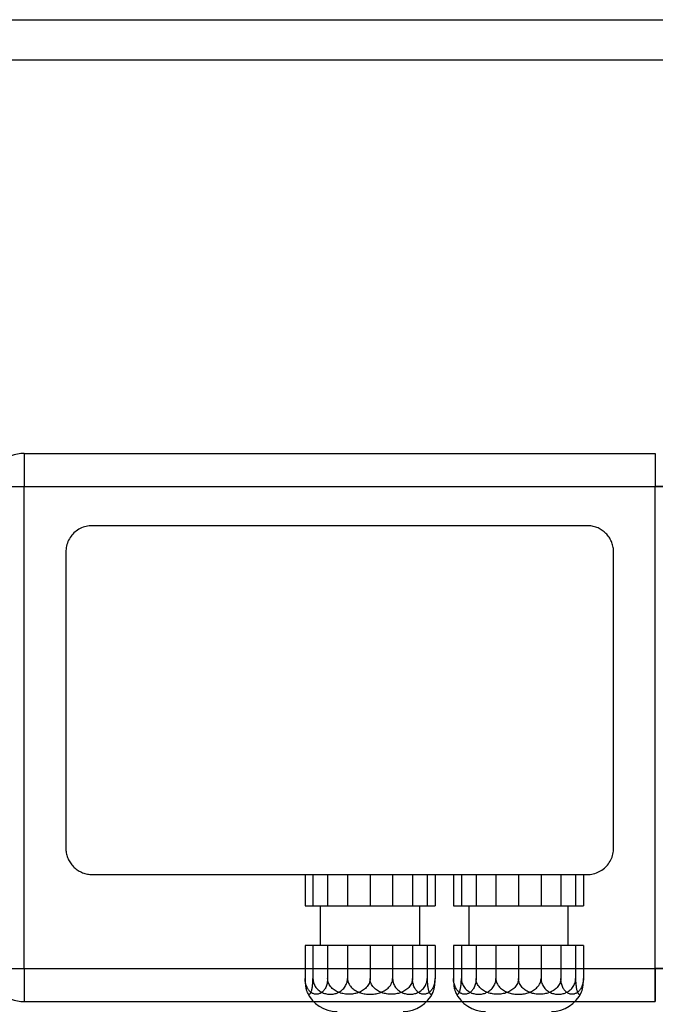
# Model space of a CAD drawing. Header units: millimetres. Extents: x -151 to 151, y -124 to 108.
# Tile 3 of 4: x -49 to 48, y -46 to 103. Entities that reach past the tile are written whole.
import ezdxf

# ---------------------------------------------------------------- set-up
doc = ezdxf.new("R2010")
doc.units = ezdxf.units.MM
doc.layers.add('HIDDEN', color=7, linetype='Continuous')
doc.layers.add('THICK', color=7, linetype='Continuous')

msp = doc.modelspace()

# ---------------------------------------------------------------- linework, layer by layer
at = {"layer": 'HIDDEN'}
for p, q in [((-67.45, 97), (151, 97)), ((-47.85, 37.37), (-47.85, 32.37)), ((-47.85, 37.37), (-47.85, 37.37)), ((-47.85, 37.37), (47.85, 37.37)), ((-47.85, 37.37), (-47.85, 32.37)), ((47.85, 37.37), (47.85, 32.37)), ((47.85, 37.37), (47.85, 37.37)), ((47.85, 37.37), (47.85, 32.37)), ((-52.85, 32.37), (-47.85, 32.37)), ((-52.85, 32.37), (-47.85, 32.37)), ((-47.85, 32.37), (47.85, 32.37)), ((-47.85, -40.68), (-47.85, 32.37)), ((-47.85, 32.37), (47.85, 32.37)), ((-47.85, -40.68), (-47.85, 32.37)), ((47.85, -40.68), (47.85, 32.37)), ((47.85, 32.37), (52.85, 32.37)), ((52.85, 32.37), (47.85, 32.37)), ((47.85, -40.68), (47.85, 32.37)), ((-40.12, 25.47), (-40.29, 25.32)), ((-39.94, 25.61), (-40.12, 25.47)), ((-39.75, 25.75), (-39.94, 25.61)), ((-39.55, 25.87), (-39.75, 25.75)), ((-39.34, 25.99), (-39.55, 25.87)), ((-39.13, 26.09), (-39.34, 25.99)), ((-38.91, 26.18), (-39.13, 26.09)), ((-38.68, 26.25), (-38.91, 26.18)), ((-38.45, 26.32), (-38.68, 26.25)), ((-38.22, 26.36), (-38.45, 26.32)), ((-37.98, 26.4), (-38.22, 26.36)), ((-37.75, 26.42), (-37.98, 26.4)), ((-37.53, 26.42), (-37.75, 26.42)), ((-37.53, 26.42), (-37.53, 26.42)), ((37.53, 26.42), (-37.53, 26.42)), ((37.53, 26.42), (37.53, 26.42)), ((37.71, 26.42), (37.53, 26.42)), ((37.89, 26.41), (37.71, 26.42)), ((38.07, 26.39), (37.89, 26.41)), ((38.26, 26.36), (38.07, 26.39)), ((38.44, 26.32), (38.26, 26.36)), ((38.63, 26.27), (38.44, 26.32)), ((38.81, 26.21), (38.63, 26.27)), ((38.98, 26.15), (38.81, 26.21)), ((39.16, 26.08), (38.98, 26.15)), ((39.33, 25.99), (39.16, 26.08)), ((39.5, 25.9), (39.33, 25.99)), ((39.66, 25.81), (39.5, 25.9)), ((39.81, 25.71), (39.66, 25.81)), ((39.96, 25.6), (39.81, 25.71)), ((40.11, 25.48), (39.96, 25.6)), ((40.24, 25.36), (40.11, 25.48)), ((40.37, 25.24), (40.24, 25.36)), ((-41.2, 24), (-41.29, 23.78)), ((-41.11, 24.21), (-41.2, 24)), ((-40.99, 24.42), (-41.11, 24.21)), ((-40.87, 24.61), (-40.99, 24.42)), ((-40.74, 24.81), (-40.87, 24.61)), ((-40.6, 24.99), (-40.74, 24.81)), ((-40.45, 25.16), (-40.6, 24.99)), ((-40.29, 25.32), (-40.45, 25.16)), ((40.49, 25.11), (40.37, 25.24)), ((40.61, 24.97), (40.49, 25.11)), ((40.72, 24.83), (40.61, 24.97)), ((40.83, 24.68), (40.72, 24.83)), ((40.93, 24.52), (40.83, 24.68)), ((41.02, 24.36), (40.93, 24.52)), ((41.11, 24.2), (41.02, 24.36)), ((41.19, 24.03), (41.11, 24.2)), ((41.26, 23.85), (41.19, 24.03)), ((-41.52, 22.65), (-41.53, 22.42)), ((-41.5, 22.87), (-41.52, 22.65)), ((-41.53, 22.42), (-41.53, 0)), ((-41.53, 22.42), (-41.53, 22.42)), ((-41.47, 23.1), (-41.5, 22.87)), ((-41.42, 23.33), (-41.47, 23.1)), ((-41.36, 23.55), (-41.42, 23.33)), ((-41.29, 23.78), (-41.36, 23.55)), ((41.32, 23.68), (41.26, 23.85)), ((41.38, 23.5), (41.32, 23.68)), ((41.42, 23.32), (41.38, 23.5)), ((41.46, 23.14), (41.42, 23.32)), ((41.49, 22.96), (41.46, 23.14)), ((41.51, 22.78), (41.49, 22.96)), ((41.52, 22.6), (41.51, 22.78)), ((41.53, 22.42), (41.52, 22.6)), ((41.53, 22.42), (41.53, 22.42)), ((41.53, 0), (41.53, 22.42)), ((-41.53, 0), (-41.53, -22.42)), ((41.53, -22.42), (41.53, 0)), ((-41.53, -22.42), (-41.52, -22.6)), ((-41.53, -22.42), (-41.53, -22.42)), ((-41.52, -22.6), (-41.51, -22.78)), ((-41.51, -22.78), (-41.49, -22.96)), ((-41.49, -22.96), (-41.46, -23.14)), ((-41.46, -23.14), (-41.42, -23.32)), ((-41.42, -23.32), (-41.38, -23.5)), ((-41.38, -23.5), (-41.32, -23.68)), ((-41.32, -23.68), (-41.26, -23.85)), ((-41.26, -23.85), (-41.19, -24.03)), ((41.2, -24), (41.29, -23.78)), ((41.29, -23.78), (41.36, -23.55)), ((41.36, -23.55), (41.42, -23.33)), ((41.42, -23.33), (41.47, -23.1)), ((41.47, -23.1), (41.5, -22.87)), ((41.5, -22.87), (41.52, -22.65)), ((41.52, -22.65), (41.53, -22.42)), ((41.53, -22.42), (41.53, -22.42)), ((-41.19, -24.03), (-41.11, -24.2)), ((-41.11, -24.2), (-41.02, -24.36)), ((-41.02, -24.36), (-40.93, -24.52)), ((-40.93, -24.52), (-40.83, -24.68)), ((-40.83, -24.68), (-40.72, -24.83)), ((-40.72, -24.83), (-40.61, -24.97)), ((-40.61, -24.97), (-40.49, -25.11)), ((-40.49, -25.11), (-40.37, -25.24)), ((-40.37, -25.24), (-40.24, -25.36)), ((40.12, -25.47), (40.29, -25.32)), ((40.29, -25.32), (40.45, -25.16)), ((40.45, -25.16), (40.6, -24.99)), ((40.6, -24.99), (40.74, -24.81)), ((40.74, -24.81), (40.87, -24.61)), ((40.87, -24.61), (40.99, -24.42)), ((40.99, -24.42), (41.11, -24.21)), ((41.11, -24.21), (41.2, -24)), ((-40.24, -25.36), (-40.11, -25.48)), ((-40.11, -25.48), (-39.96, -25.6)), ((-39.96, -25.6), (-39.81, -25.71)), ((-39.81, -25.71), (-39.66, -25.81)), ((-39.66, -25.81), (-39.5, -25.9)), ((-39.5, -25.9), (-39.33, -25.99)), ((-39.33, -25.99), (-39.16, -26.08)), ((-39.16, -26.08), (-38.98, -26.15)), ((-38.98, -26.15), (-38.81, -26.21)), ((-38.81, -26.21), (-38.63, -26.27)), ((-38.63, -26.27), (-38.44, -26.32)), ((-38.44, -26.32), (-38.26, -26.36)), ((-38.26, -26.36), (-38.07, -26.39)), ((-38.07, -26.39), (-37.89, -26.41)), ((-37.89, -26.41), (-37.71, -26.42)), ((-37.71, -26.42), (-37.53, -26.42)), ((-37.53, -26.42), (37.53, -26.42)), ((-37.53, -26.42), (-37.53, -26.42)), ((-5.25, -26.42), (-5.25, -31.18)), ((-4.06, -26.42), (-4.06, -31.18)), ((-1.83, -26.42), (-1.83, -31.18)), ((1.18, -26.42), (1.18, -31.18)), ((4.6, -26.42), (4.6, -31.18)), ((8.02, -26.42), (8.02, -31.18)), ((11.03, -26.42), (11.03, -31.18)), ((13.26, -26.42), (13.26, -31.18)), ((14.45, -26.42), (14.45, -31.18)), ((17.25, -26.42), (17.25, -31.18)), ((18.44, -26.42), (18.44, -31.18)), ((20.67, -26.42), (20.67, -31.18)), ((23.68, -26.42), (23.68, -31.18)), ((27.1, -26.42), (27.1, -31.18)), ((30.52, -26.42), (30.52, -31.18)), ((33.53, -26.42), (33.53, -31.18)), ((35.76, -26.42), (35.76, -31.18)), ((36.95, -26.42), (36.95, -31.18)), ((37.53, -26.42), (37.75, -26.42)), ((37.53, -26.42), (37.53, -26.42)), ((37.75, -26.42), (37.98, -26.4)), ((37.98, -26.4), (38.22, -26.36)), ((38.22, -26.36), (38.45, -26.32)), ((38.45, -26.32), (38.68, -26.25)), ((38.68, -26.25), (38.91, -26.18)), ((38.91, -26.18), (39.13, -26.09)), ((39.13, -26.09), (39.34, -25.99)), ((39.34, -25.99), (39.55, -25.87)), ((39.55, -25.87), (39.75, -25.75)), ((39.75, -25.75), (39.94, -25.61)), ((39.94, -25.61), (40.12, -25.47)), ((-5.25, -31.18), (-4.06, -31.18)), ((-4.06, -31.18), (1.18, -31.18)), ((-2.9, -37.18), (-2.9, -31.18)), ((1.18, -31.18), (8.02, -31.18)), ((8.02, -31.18), (13.26, -31.18)), ((12.1, -31.18), (12.1, -37.18)), ((13.26, -31.18), (14.45, -31.18)), ((17.25, -31.18), (18.44, -31.18)), ((18.44, -31.18), (23.68, -31.18)), ((19.6, -37.18), (19.6, -31.18)), ((23.68, -31.18), (30.52, -31.18)), ((30.52, -31.18), (35.76, -31.18)), ((34.6, -31.18), (34.6, -37.18)), ((35.76, -31.18), (36.95, -31.18)), ((-4.06, -37.18), (-5.25, -37.18)), ((-5.25, -37.18), (-5.25, -42.18)), ((1.18, -37.18), (-4.06, -37.18)), ((-4.06, -37.18), (-4.06, -42.18)), ((-1.83, -37.18), (-1.83, -42.18)), ((8.02, -37.18), (1.18, -37.18)), ((1.18, -37.18), (1.18, -42.18)), ((4.6, -37.18), (4.6, -42.18)), ((13.26, -37.18), (8.02, -37.18)), ((8.02, -37.18), (8.02, -42.18)), ((11.03, -37.18), (11.03, -42.18)), ((14.45, -37.18), (13.26, -37.18)), ((13.26, -37.18), (13.26, -42.18)), ((14.45, -37.18), (14.45, -42.18)), ((18.44, -37.18), (17.25, -37.18)), ((17.25, -37.18), (17.25, -42.18)), ((23.68, -37.18), (18.44, -37.18)), ((18.44, -37.18), (18.44, -42.18)), ((20.67, -37.18), (20.67, -42.18)), ((30.52, -37.18), (23.68, -37.18)), ((23.68, -37.18), (23.68, -42.18)), ((27.1, -37.18), (27.1, -42.18)), ((35.76, -37.18), (30.52, -37.18)), ((30.52, -37.18), (30.52, -42.18)), ((33.53, -37.18), (33.53, -42.18)), ((36.95, -37.18), (35.76, -37.18)), ((35.76, -37.18), (35.76, -42.18)), ((36.95, -37.18), (36.95, -42.18)), ((-52.85, -40.68), (-47.85, -40.68)), ((-52.85, -40.68), (-47.85, -40.68)), ((-47.85, -40.68), (47.85, -40.68)), ((-47.85, -40.68), (-47.85, -45.68)), ((-47.85, -40.68), (47.85, -40.68)), ((-47.85, -40.68), (-47.85, -45.68)), ((47.85, -40.68), (47.85, -45.68)), ((52.85, -40.68), (47.85, -40.68)), ((47.85, -45.68), (47.85, -40.68)), ((47.85, -40.68), (52.85, -40.68)), ((-5.25, -42.18), (-5.25, -42.39)), ((-5.24, -42.37), (-5.25, -42.18)), ((-5.25, -42.39), (-5.24, -42.6)), ((-5.23, -42.56), (-5.24, -42.37)), ((-5.24, -42.6), (-5.23, -42.79)), ((-5.2, -42.74), (-5.23, -42.56)), ((-5.23, -42.79), (-5.21, -42.98)), ((-5.21, -42.98), (-5.2, -43.17)), ((-5.17, -42.92), (-5.2, -42.74)), ((-5.2, -43.17), (-5.18, -43.33)), ((-5.12, -43.09), (-5.17, -42.92)), ((-5.07, -43.26), (-5.12, -43.09)), ((-5.01, -43.4), (-5.07, -43.26)), ((-4.13, -43.28), (-4.11, -43.12)), ((-4.11, -43.12), (-4.09, -42.94)), ((-4.09, -42.94), (-4.08, -42.76)), ((-4.08, -42.76), (-4.07, -42.57)), ((-4.07, -42.57), (-4.06, -42.37)), ((-4.06, -42.18), (-4.05, -42.37)), ((-4.06, -42.37), (-4.06, -42.18)), ((-4.05, -42.37), (-4.03, -42.56)), ((-4.03, -42.56), (-3.99, -42.74)), ((-3.99, -42.74), (-3.93, -42.92)), ((-3.93, -42.92), (-3.86, -43.09)), ((-3.86, -43.09), (-3.78, -43.26)), ((-3.78, -43.26), (-3.7, -43.4)), ((-2.01, -43.26), (-2.06, -43.4)), ((-1.96, -43.09), (-2.01, -43.26)), ((-1.91, -42.92), (-1.96, -43.09)), ((-1.88, -42.74), (-1.91, -42.92)), ((-1.85, -42.56), (-1.88, -42.74)), ((-1.83, -42.37), (-1.85, -42.56)), ((-1.82, -42.37), (-1.83, -42.18)), ((-1.83, -42.18), (-1.83, -42.37)), ((-1.79, -42.56), (-1.82, -42.37)), ((-1.74, -42.74), (-1.79, -42.56)), ((-1.67, -42.92), (-1.74, -42.74)), ((-1.59, -43.09), (-1.67, -42.92)), ((-1.49, -43.26), (-1.59, -43.09)), ((-1.38, -43.4), (-1.49, -43.26)), ((0.82, -43.4), (0.9, -43.26)), ((0.9, -43.26), (0.98, -43.09)), ((0.98, -43.09), (1.05, -42.92)), ((1.05, -42.92), (1.11, -42.74)), ((1.11, -42.74), (1.15, -42.56)), ((1.15, -42.56), (1.17, -42.37)), ((1.17, -42.37), (1.18, -42.18)), ((1.18, -42.18), (1.19, -42.36)), ((1.19, -42.36), (1.22, -42.55)), ((1.22, -42.55), (1.27, -42.72)), ((1.27, -42.72), (1.33, -42.89)), ((1.33, -42.89), (1.42, -43.06)), ((1.42, -43.06), (1.51, -43.22)), ((1.51, -43.22), (1.62, -43.36)), ((4.26, -43.26), (4.16, -43.4)), ((4.36, -43.09), (4.26, -43.26)), ((4.45, -42.92), (4.36, -43.09)), ((4.51, -42.74), (4.45, -42.92)), ((4.56, -42.56), (4.51, -42.74)), ((4.59, -42.37), (4.56, -42.56)), ((4.6, -42.18), (4.59, -42.37)), ((4.61, -42.37), (4.6, -42.18)), ((4.64, -42.56), (4.61, -42.37)), ((4.69, -42.74), (4.64, -42.56)), ((4.75, -42.92), (4.69, -42.74)), ((4.84, -43.09), (4.75, -42.92)), ((4.94, -43.26), (4.84, -43.09)), ((5.04, -43.4), (4.94, -43.26)), ((7.58, -43.36), (7.69, -43.22)), ((7.69, -43.22), (7.78, -43.06)), ((7.78, -43.06), (7.87, -42.89)), ((7.87, -42.89), (7.93, -42.72)), ((7.93, -42.72), (7.98, -42.55)), ((7.98, -42.55), (8.01, -42.36)), ((8.01, -42.36), (8.02, -42.18)), ((8.02, -42.18), (8.03, -42.37)), ((8.03, -42.37), (8.05, -42.56)), ((8.05, -42.56), (8.09, -42.74)), ((8.09, -42.74), (8.15, -42.92)), ((8.15, -42.92), (8.22, -43.09)), ((8.22, -43.09), (8.3, -43.26)), ((8.3, -43.26), (8.38, -43.4)), ((10.69, -43.26), (10.58, -43.4)), ((10.79, -43.09), (10.69, -43.26)), ((10.87, -42.92), (10.79, -43.09)), ((10.94, -42.74), (10.87, -42.92)), ((10.99, -42.56), (10.94, -42.74)), ((11.02, -42.37), (10.99, -42.56)), ((11.03, -42.18), (11.02, -42.37)), ((11.03, -42.37), (11.03, -42.18)), ((11.05, -42.56), (11.03, -42.37)), ((11.08, -42.74), (11.05, -42.56)), ((11.11, -42.92), (11.08, -42.74)), ((11.16, -43.09), (11.11, -42.92)), ((11.21, -43.26), (11.16, -43.09)), ((11.26, -43.4), (11.21, -43.26)), ((12.9, -43.4), (12.98, -43.26)), ((12.98, -43.26), (13.06, -43.09)), ((13.06, -43.09), (13.13, -42.92)), ((13.13, -42.92), (13.19, -42.74)), ((13.19, -42.74), (13.23, -42.56)), ((13.23, -42.56), (13.25, -42.37)), ((13.25, -42.37), (13.26, -42.18)), ((13.26, -42.18), (13.26, -42.37)), ((13.26, -42.37), (13.27, -42.57)), ((13.27, -42.57), (13.28, -42.76)), ((13.28, -42.76), (13.29, -42.94)), ((13.29, -42.94), (13.31, -43.12)), ((13.31, -43.12), (13.33, -43.28)), ((14.27, -43.26), (14.21, -43.4)), ((14.32, -43.09), (14.27, -43.26)), ((14.37, -42.92), (14.32, -43.09)), ((14.4, -42.74), (14.37, -42.92)), ((14.38, -43.33), (14.4, -43.17)), ((14.43, -42.56), (14.4, -42.74)), ((14.4, -43.17), (14.41, -42.98)), ((14.41, -42.98), (14.43, -42.79)), ((14.44, -42.37), (14.43, -42.56)), ((14.43, -42.79), (14.44, -42.6)), ((14.45, -42.18), (14.44, -42.37)), ((14.44, -42.6), (14.45, -42.39)), ((14.45, -42.39), (14.45, -42.18)), ((17.25, -42.18), (17.25, -42.39)), ((17.26, -42.37), (17.25, -42.18)), ((17.25, -42.39), (17.26, -42.6)), ((17.27, -42.56), (17.26, -42.37)), ((17.26, -42.6), (17.27, -42.79)), ((17.3, -42.74), (17.27, -42.56)), ((17.27, -42.79), (17.29, -42.98)), ((17.29, -42.98), (17.3, -43.17)), ((17.33, -42.92), (17.3, -42.74)), ((17.3, -43.17), (17.32, -43.33)), ((17.38, -43.09), (17.33, -42.92)), ((17.43, -43.26), (17.38, -43.09)), ((17.49, -43.4), (17.43, -43.26)), ((18.37, -43.28), (18.39, -43.12)), ((18.39, -43.12), (18.41, -42.94)), ((18.41, -42.94), (18.42, -42.76)), ((18.42, -42.76), (18.43, -42.57)), ((18.43, -42.57), (18.44, -42.37)), ((18.44, -42.18), (18.45, -42.37)), ((18.44, -42.37), (18.44, -42.18)), ((18.45, -42.37), (18.47, -42.56)), ((18.47, -42.56), (18.51, -42.74)), ((18.51, -42.74), (18.57, -42.92)), ((18.57, -42.92), (18.64, -43.09)), ((18.64, -43.09), (18.72, -43.26)), ((18.72, -43.26), (18.8, -43.4)), ((20.49, -43.26), (20.44, -43.4)), ((20.54, -43.09), (20.49, -43.26)), ((20.59, -42.92), (20.54, -43.09)), ((20.62, -42.74), (20.59, -42.92)), ((20.65, -42.56), (20.62, -42.74)), ((20.67, -42.37), (20.65, -42.56)), ((20.68, -42.37), (20.67, -42.18)), ((20.67, -42.18), (20.67, -42.37)), ((20.71, -42.56), (20.68, -42.37)), ((20.76, -42.74), (20.71, -42.56)), ((20.83, -42.92), (20.76, -42.74)), ((20.91, -43.09), (20.83, -42.92)), ((21.01, -43.26), (20.91, -43.09)), ((21.12, -43.4), (21.01, -43.26)), ((23.32, -43.4), (23.4, -43.26)), ((23.4, -43.26), (23.48, -43.09)), ((23.48, -43.09), (23.55, -42.92)), ((23.55, -42.92), (23.61, -42.74)), ((23.61, -42.74), (23.65, -42.56)), ((23.65, -42.56), (23.67, -42.37)), ((23.67, -42.37), (23.68, -42.18)), ((23.68, -42.18), (23.69, -42.36)), ((23.69, -42.36), (23.72, -42.55)), ((23.72, -42.55), (23.77, -42.72)), ((23.77, -42.72), (23.83, -42.89)), ((23.83, -42.89), (23.92, -43.06)), ((23.92, -43.06), (24.01, -43.22)), ((24.01, -43.22), (24.12, -43.36)), ((26.76, -43.26), (26.66, -43.4)), ((26.86, -43.09), (26.76, -43.26)), ((26.95, -42.92), (26.86, -43.09)), ((27.01, -42.74), (26.95, -42.92)), ((27.06, -42.56), (27.01, -42.74)), ((27.09, -42.37), (27.06, -42.56)), ((27.1, -42.18), (27.09, -42.37)), ((27.11, -42.37), (27.1, -42.18)), ((27.14, -42.56), (27.11, -42.37)), ((27.19, -42.74), (27.14, -42.56)), ((27.25, -42.92), (27.19, -42.74)), ((27.34, -43.09), (27.25, -42.92)), ((27.44, -43.26), (27.34, -43.09)), ((27.54, -43.4), (27.44, -43.26)), ((30.08, -43.36), (30.19, -43.22)), ((30.19, -43.22), (30.28, -43.06)), ((30.28, -43.06), (30.37, -42.89)), ((30.37, -42.89), (30.43, -42.72)), ((30.43, -42.72), (30.48, -42.55)), ((30.48, -42.55), (30.51, -42.36)), ((30.51, -42.36), (30.52, -42.18)), ((30.52, -42.18), (30.53, -42.37)), ((30.53, -42.37), (30.55, -42.56)), ((30.55, -42.56), (30.59, -42.74)), ((30.59, -42.74), (30.65, -42.92)), ((30.65, -42.92), (30.72, -43.09)), ((30.72, -43.09), (30.8, -43.26)), ((30.8, -43.26), (30.88, -43.4)), ((33.19, -43.26), (33.08, -43.4)), ((33.29, -43.09), (33.19, -43.26)), ((33.37, -42.92), (33.29, -43.09)), ((33.44, -42.74), (33.37, -42.92)), ((33.49, -42.56), (33.44, -42.74)), ((33.52, -42.37), (33.49, -42.56)), ((33.53, -42.18), (33.52, -42.37)), ((33.53, -42.37), (33.53, -42.18)), ((33.55, -42.56), (33.53, -42.37)), ((33.58, -42.74), (33.55, -42.56)), ((33.61, -42.92), (33.58, -42.74)), ((33.66, -43.09), (33.61, -42.92)), ((33.71, -43.26), (33.66, -43.09)), ((33.76, -43.4), (33.71, -43.26)), ((35.4, -43.4), (35.48, -43.26)), ((35.48, -43.26), (35.56, -43.09)), ((35.56, -43.09), (35.63, -42.92)), ((35.63, -42.92), (35.69, -42.74)), ((35.69, -42.74), (35.73, -42.56)), ((35.73, -42.56), (35.75, -42.37)), ((35.75, -42.37), (35.76, -42.18)), ((35.76, -42.18), (35.76, -42.37)), ((35.76, -42.37), (35.77, -42.57)), ((35.77, -42.57), (35.78, -42.76)), ((35.78, -42.76), (35.79, -42.94)), ((35.79, -42.94), (35.81, -43.12)), ((35.81, -43.12), (35.83, -43.28)), ((36.77, -43.26), (36.71, -43.4)), ((36.82, -43.09), (36.77, -43.26)), ((36.87, -42.92), (36.82, -43.09)), ((36.9, -42.74), (36.87, -42.92)), ((36.88, -43.33), (36.9, -43.17)), ((36.93, -42.56), (36.9, -42.74)), ((36.9, -43.17), (36.91, -42.98)), ((36.91, -42.98), (36.93, -42.79)), ((36.94, -42.37), (36.93, -42.56)), ((36.93, -42.79), (36.94, -42.6)), ((36.95, -42.18), (36.94, -42.37)), ((36.94, -42.6), (36.95, -42.39)), ((36.95, -42.39), (36.95, -42.18)), ((-5.18, -43.33), (-5.15, -43.49)), ((-5.15, -43.49), (-5.13, -43.64)), ((-5.13, -43.64), (-5.1, -43.78)), ((-5.1, -43.78), (-5.07, -43.9)), ((-5.07, -43.9), (-5.04, -44.01)), ((-5.04, -44.01), (-5.01, -44.11)), ((-4.95, -43.54), (-5.01, -43.4)), ((-5.01, -44.11), (-4.97, -44.2)), ((-4.97, -44.2), (-4.94, -44.27)), ((-4.87, -43.68), (-4.95, -43.54)), ((-4.94, -44.27), (-4.91, -44.34)), ((-4.91, -44.34), (-4.88, -44.39)), ((-4.88, -44.39), (-4.84, -44.44)), ((-4.8, -43.8), (-4.87, -43.68)), ((-4.84, -44.44), (-4.81, -44.48)), ((-4.81, -44.48), (-4.77, -44.51)), ((-4.72, -43.91), (-4.8, -43.8)), ((-4.77, -44.51), (-4.74, -44.54)), ((-4.74, -44.54), (-4.71, -44.55)), ((-4.64, -44.01), (-4.72, -43.91)), ((-4.71, -44.55), (-4.67, -44.56)), ((-4.67, -44.56), (-4.64, -44.56)), ((-4.56, -44.1), (-4.64, -44.01)), ((-4.64, -44.56), (-4.61, -44.55)), ((-4.61, -44.55), (-4.57, -44.54)), ((-4.57, -44.54), (-4.54, -44.52)), ((-4.47, -44.19), (-4.56, -44.1)), ((-4.54, -44.52), (-4.5, -44.49)), ((-4.5, -44.49), (-4.47, -44.45)), ((-4.38, -44.26), (-4.47, -44.19)), ((-4.47, -44.45), (-4.44, -44.4)), ((-4.44, -44.4), (-4.4, -44.34)), ((-4.4, -44.34), (-4.37, -44.28)), ((-4.3, -44.32), (-4.38, -44.26)), ((-4.37, -44.28), (-4.34, -44.21)), ((-4.34, -44.21), (-4.31, -44.13)), ((-4.31, -44.13), (-4.28, -44.04)), ((-4.2, -44.38), (-4.3, -44.32)), ((-4.28, -44.04), (-4.25, -43.94)), ((-4.25, -43.94), (-4.22, -43.83)), ((-4.22, -43.83), (-4.2, -43.71)), ((-4.2, -43.71), (-4.17, -43.57)), ((-4.11, -44.43), (-4.2, -44.38)), ((-4.17, -43.57), (-4.15, -43.43)), ((-4.15, -43.43), (-4.13, -43.28)), ((-4.01, -44.47), (-4.11, -44.43)), ((-3.92, -44.5), (-4.01, -44.47)), ((-3.82, -44.53), (-3.92, -44.5)), ((-3.72, -44.55), (-3.82, -44.53)), ((-3.63, -44.56), (-3.72, -44.55)), ((-3.7, -43.4), (-3.6, -43.54)), ((-3.54, -44.56), (-3.63, -44.56)), ((-3.6, -43.54), (-3.49, -43.68)), ((-3.45, -44.56), (-3.54, -44.56)), ((-3.49, -43.68), (-3.37, -43.8)), ((-3.35, -44.55), (-3.45, -44.56)), ((-3.37, -43.8), (-3.26, -43.91)), ((-3.26, -44.53), (-3.35, -44.55)), ((-3.26, -43.91), (-3.13, -44.01)), ((-3.16, -44.5), (-3.26, -44.53)), ((-3.06, -44.47), (-3.16, -44.5)), ((-3.13, -44.01), (-3, -44.1)), ((-2.97, -44.43), (-3.06, -44.47)), ((-3, -44.1), (-2.87, -44.19)), ((-2.87, -44.38), (-2.97, -44.43)), ((-2.87, -44.19), (-2.74, -44.26)), ((-2.78, -44.32), (-2.87, -44.38)), ((-2.69, -44.26), (-2.78, -44.32)), ((-2.74, -44.26), (-2.6, -44.32)), ((-2.61, -44.19), (-2.69, -44.26)), ((-2.52, -44.1), (-2.61, -44.19)), ((-2.6, -44.32), (-2.46, -44.38)), ((-2.43, -44.01), (-2.52, -44.1)), ((-2.46, -44.38), (-2.32, -44.43)), ((-2.35, -43.91), (-2.43, -44.01)), ((-2.28, -43.8), (-2.35, -43.91)), ((-2.32, -44.43), (-2.17, -44.47)), ((-2.2, -43.68), (-2.28, -43.8)), ((-2.13, -43.54), (-2.2, -43.68)), ((-2.17, -44.47), (-2.02, -44.5)), ((-2.06, -43.4), (-2.13, -43.54)), ((-2.02, -44.5), (-1.87, -44.53)), ((-1.87, -44.53), (-1.73, -44.55)), ((-1.73, -44.55), (-1.58, -44.56)), ((-1.58, -44.56), (-1.44, -44.56)), ((-1.44, -44.56), (-1.3, -44.56)), ((-1.26, -43.54), (-1.38, -43.4)), ((-1.3, -44.56), (-1.15, -44.55)), ((-1.13, -43.68), (-1.26, -43.54)), ((-1.15, -44.55), (-1.01, -44.53)), ((-0.98, -43.8), (-1.13, -43.68)), ((-1.01, -44.53), (-0.86, -44.5)), ((-0.84, -43.91), (-0.98, -43.8)), ((-0.86, -44.5), (-0.71, -44.47)), ((-0.69, -44.01), (-0.84, -43.91)), ((-0.71, -44.47), (-0.56, -44.43)), ((-0.53, -44.1), (-0.69, -44.01)), ((-0.56, -44.43), (-0.42, -44.38)), ((-0.36, -44.19), (-0.53, -44.1)), ((-0.42, -44.38), (-0.28, -44.32)), ((-0.2, -44.26), (-0.36, -44.19)), ((-0.28, -44.32), (-0.14, -44.26)), ((-0.04, -44.32), (-0.2, -44.26)), ((-0.14, -44.26), (-0.01, -44.19)), ((0.13, -44.38), (-0.04, -44.32)), ((-0.01, -44.19), (0.12, -44.1)), ((0.12, -44.1), (0.25, -44.01)), ((0.31, -44.43), (0.13, -44.38)), ((0.25, -44.01), (0.38, -43.91)), ((0.49, -44.47), (0.31, -44.43)), ((0.38, -43.91), (0.49, -43.8)), ((0.49, -43.8), (0.61, -43.68)), ((0.67, -44.5), (0.49, -44.47)), ((0.61, -43.68), (0.72, -43.54)), ((0.85, -44.53), (0.67, -44.5)), ((0.72, -43.54), (0.82, -43.4)), ((1.04, -44.55), (0.85, -44.53)), ((1.21, -44.56), (1.04, -44.55)), ((1.39, -44.56), (1.21, -44.56)), ((1.56, -44.56), (1.39, -44.56)), ((1.74, -44.55), (1.56, -44.56)), ((1.62, -43.36), (1.74, -43.5)), ((1.74, -43.5), (1.87, -43.63)), ((1.92, -44.53), (1.74, -44.55)), ((1.87, -43.63), (2.02, -43.75)), ((2.1, -44.5), (1.92, -44.53)), ((2.02, -43.75), (2.16, -43.86)), ((2.28, -44.47), (2.1, -44.5)), ((2.16, -43.86), (2.31, -43.96)), ((2.46, -44.43), (2.28, -44.47)), ((2.31, -43.96), (2.47, -44.06)), ((2.64, -44.38), (2.46, -44.43)), ((2.47, -44.06), (2.64, -44.14)), ((2.64, -44.14), (2.81, -44.22)), ((2.81, -44.32), (2.64, -44.38)), ((2.81, -44.22), (2.97, -44.28)), ((2.98, -44.26), (2.81, -44.32)), ((2.97, -44.28), (3.14, -44.34)), ((3.13, -44.19), (2.98, -44.26)), ((3.3, -44.1), (3.13, -44.19)), ((3.14, -44.34), (3.32, -44.39)), ((3.46, -44.01), (3.3, -44.1)), ((3.32, -44.39), (3.5, -44.44)), ((3.61, -43.91), (3.46, -44.01)), ((3.5, -44.44), (3.69, -44.48)), ((3.76, -43.8), (3.61, -43.91)), ((3.69, -44.48), (3.87, -44.51)), ((3.9, -43.68), (3.76, -43.8)), ((3.87, -44.51), (4.06, -44.53)), ((4.03, -43.54), (3.9, -43.68)), ((4.16, -43.4), (4.03, -43.54)), ((4.06, -44.53), (4.24, -44.55)), ((4.24, -44.55), (4.42, -44.56)), ((4.42, -44.56), (4.6, -44.56)), ((4.6, -44.56), (4.78, -44.56)), ((4.78, -44.56), (4.96, -44.55)), ((4.96, -44.55), (5.14, -44.53)), ((5.17, -43.54), (5.04, -43.4)), ((5.14, -44.53), (5.33, -44.51)), ((5.3, -43.68), (5.17, -43.54)), ((5.44, -43.8), (5.3, -43.68)), ((5.33, -44.51), (5.51, -44.48)), ((5.59, -43.91), (5.44, -43.8)), ((5.51, -44.48), (5.7, -44.44)), ((5.74, -44.01), (5.59, -43.91)), ((5.7, -44.44), (5.88, -44.39)), ((5.9, -44.1), (5.74, -44.01)), ((5.88, -44.39), (6.06, -44.34)), ((6.07, -44.19), (5.9, -44.1)), ((6.06, -44.34), (6.23, -44.28)), ((6.22, -44.26), (6.07, -44.19)), ((6.39, -44.32), (6.22, -44.26)), ((6.23, -44.28), (6.39, -44.22)), ((6.39, -44.22), (6.56, -44.14)), ((6.56, -44.38), (6.39, -44.32)), ((6.56, -44.14), (6.73, -44.06)), ((6.74, -44.43), (6.56, -44.38)), ((6.73, -44.06), (6.89, -43.96)), ((6.92, -44.47), (6.74, -44.43)), ((6.89, -43.96), (7.04, -43.86)), ((7.1, -44.5), (6.92, -44.47)), ((7.04, -43.86), (7.18, -43.75)), ((7.28, -44.53), (7.1, -44.5)), ((7.18, -43.75), (7.33, -43.63)), ((7.46, -44.55), (7.28, -44.53)), ((7.33, -43.63), (7.46, -43.5)), ((7.46, -43.5), (7.58, -43.36)), ((7.64, -44.56), (7.46, -44.55)), ((7.81, -44.56), (7.64, -44.56)), ((7.99, -44.56), (7.81, -44.56)), ((8.16, -44.55), (7.99, -44.56)), ((8.35, -44.53), (8.16, -44.55)), ((8.53, -44.5), (8.35, -44.53)), ((8.38, -43.4), (8.48, -43.54)), ((8.48, -43.54), (8.59, -43.68)), ((8.71, -44.47), (8.53, -44.5)), ((8.59, -43.68), (8.71, -43.8)), ((8.71, -43.8), (8.82, -43.91)), ((8.89, -44.43), (8.71, -44.47)), ((8.82, -43.91), (8.95, -44.01)), ((9.07, -44.38), (8.89, -44.43)), ((8.95, -44.01), (9.08, -44.1)), ((9.24, -44.32), (9.07, -44.38)), ((9.08, -44.1), (9.21, -44.19)), ((9.21, -44.19), (9.34, -44.26)), ((9.4, -44.26), (9.24, -44.32)), ((9.34, -44.26), (9.48, -44.32)), ((9.56, -44.19), (9.4, -44.26)), ((9.48, -44.32), (9.62, -44.38)), ((9.73, -44.1), (9.56, -44.19)), ((9.62, -44.38), (9.76, -44.43)), ((9.89, -44.01), (9.73, -44.1)), ((9.76, -44.43), (9.91, -44.47)), ((10.04, -43.91), (9.89, -44.01)), ((9.91, -44.47), (10.06, -44.5)), ((10.18, -43.8), (10.04, -43.91)), ((10.06, -44.5), (10.21, -44.53)), ((10.33, -43.68), (10.18, -43.8)), ((10.21, -44.53), (10.35, -44.55)), ((10.46, -43.54), (10.33, -43.68)), ((10.35, -44.55), (10.5, -44.56)), ((10.58, -43.4), (10.46, -43.54)), ((10.5, -44.56), (10.64, -44.56)), ((10.64, -44.56), (10.78, -44.56)), ((10.78, -44.56), (10.93, -44.55)), ((10.93, -44.55), (11.07, -44.53)), ((11.07, -44.53), (11.22, -44.5)), ((11.22, -44.5), (11.37, -44.47)), ((11.33, -43.54), (11.26, -43.4)), ((11.4, -43.68), (11.33, -43.54)), ((11.37, -44.47), (11.52, -44.43)), ((11.48, -43.8), (11.4, -43.68)), ((11.55, -43.91), (11.48, -43.8)), ((11.52, -44.43), (11.66, -44.38)), ((11.63, -44.01), (11.55, -43.91)), ((11.72, -44.1), (11.63, -44.01)), ((11.66, -44.38), (11.8, -44.32)), ((11.81, -44.19), (11.72, -44.1)), ((11.8, -44.32), (11.94, -44.26)), ((11.89, -44.26), (11.81, -44.19)), ((11.98, -44.32), (11.89, -44.26)), ((11.94, -44.26), (12.07, -44.19)), ((12.07, -44.38), (11.98, -44.32)), ((12.07, -44.19), (12.2, -44.1)), ((12.17, -44.43), (12.07, -44.38)), ((12.26, -44.47), (12.17, -44.43)), ((12.2, -44.1), (12.33, -44.01)), ((12.36, -44.5), (12.26, -44.47)), ((12.33, -44.01), (12.46, -43.91)), ((12.46, -44.53), (12.36, -44.5)), ((12.46, -43.91), (12.57, -43.8)), ((12.55, -44.55), (12.46, -44.53)), ((12.65, -44.56), (12.55, -44.55)), ((12.57, -43.8), (12.69, -43.68)), ((12.74, -44.56), (12.65, -44.56)), ((12.69, -43.68), (12.8, -43.54)), ((12.83, -44.56), (12.74, -44.56)), ((12.8, -43.54), (12.9, -43.4)), ((12.92, -44.55), (12.83, -44.56)), ((13.02, -44.53), (12.92, -44.55)), ((13.12, -44.5), (13.02, -44.53)), ((13.21, -44.47), (13.12, -44.5)), ((13.31, -44.43), (13.21, -44.47)), ((13.4, -44.38), (13.31, -44.43)), ((13.33, -43.28), (13.35, -43.43)), ((13.35, -43.43), (13.37, -43.57)), ((13.37, -43.57), (13.4, -43.71)), ((13.4, -43.71), (13.42, -43.83)), ((13.5, -44.32), (13.4, -44.38)), ((13.42, -43.83), (13.45, -43.94)), ((13.45, -43.94), (13.48, -44.04)), ((13.48, -44.04), (13.51, -44.13)), ((13.58, -44.26), (13.5, -44.32)), ((13.51, -44.13), (13.54, -44.21)), ((13.54, -44.21), (13.57, -44.28)), ((13.57, -44.28), (13.6, -44.34)), ((13.67, -44.19), (13.58, -44.26)), ((13.6, -44.34), (13.64, -44.4)), ((13.64, -44.4), (13.67, -44.45)), ((13.76, -44.1), (13.67, -44.19)), ((13.67, -44.45), (13.7, -44.49)), ((13.7, -44.49), (13.74, -44.52)), ((13.74, -44.52), (13.77, -44.54)), ((13.84, -44.01), (13.76, -44.1)), ((13.77, -44.54), (13.81, -44.55)), ((13.81, -44.55), (13.84, -44.56)), ((13.92, -43.91), (13.84, -44.01)), ((13.84, -44.56), (13.87, -44.56)), ((13.87, -44.56), (13.91, -44.55)), ((13.91, -44.55), (13.94, -44.54)), ((14, -43.8), (13.92, -43.91)), ((13.94, -44.54), (13.97, -44.51)), ((13.97, -44.51), (14.01, -44.48)), ((14.07, -43.68), (14, -43.8)), ((14.01, -44.48), (14.04, -44.44)), ((14.04, -44.44), (14.08, -44.39)), ((14.15, -43.54), (14.07, -43.68)), ((14.08, -44.39), (14.11, -44.34)), ((14.11, -44.34), (14.14, -44.27)), ((14.14, -44.27), (14.17, -44.2)), ((14.21, -43.4), (14.15, -43.54)), ((14.17, -44.2), (14.21, -44.11)), ((14.21, -44.11), (14.24, -44.01)), ((14.24, -44.01), (14.27, -43.9)), ((14.27, -43.9), (14.3, -43.78)), ((14.3, -43.78), (14.33, -43.64)), ((14.33, -43.64), (14.35, -43.49)), ((14.35, -43.49), (14.38, -43.33)), ((17.32, -43.33), (17.35, -43.49)), ((17.35, -43.49), (17.37, -43.64)), ((17.37, -43.64), (17.4, -43.78)), ((17.4, -43.78), (17.43, -43.9)), ((17.43, -43.9), (17.46, -44.01)), ((17.46, -44.01), (17.49, -44.11)), ((17.55, -43.54), (17.49, -43.4)), ((17.49, -44.11), (17.53, -44.2)), ((17.53, -44.2), (17.56, -44.27)), ((17.63, -43.68), (17.55, -43.54)), ((17.56, -44.27), (17.59, -44.34)), ((17.59, -44.34), (17.62, -44.39)), ((17.62, -44.39), (17.66, -44.44)), ((17.7, -43.8), (17.63, -43.68)), ((17.66, -44.44), (17.69, -44.48)), ((17.69, -44.48), (17.73, -44.51)), ((17.78, -43.91), (17.7, -43.8)), ((17.73, -44.51), (17.76, -44.54)), ((17.76, -44.54), (17.79, -44.55)), ((17.86, -44.01), (17.78, -43.91)), ((17.79, -44.55), (17.83, -44.56)), ((17.83, -44.56), (17.86, -44.56)), ((17.94, -44.1), (17.86, -44.01)), ((17.86, -44.56), (17.89, -44.55)), ((17.89, -44.55), (17.93, -44.54)), ((17.93, -44.54), (17.96, -44.52)), ((18.03, -44.19), (17.94, -44.1)), ((17.96, -44.52), (18, -44.49)), ((18, -44.49), (18.03, -44.45)), ((18.12, -44.26), (18.03, -44.19)), ((18.03, -44.45), (18.06, -44.4)), ((18.06, -44.4), (18.1, -44.34)), ((18.1, -44.34), (18.13, -44.28)), ((18.2, -44.32), (18.12, -44.26)), ((18.13, -44.28), (18.16, -44.21)), ((18.16, -44.21), (18.19, -44.13)), ((18.19, -44.13), (18.22, -44.04)), ((18.3, -44.38), (18.2, -44.32)), ((18.22, -44.04), (18.25, -43.94)), ((18.25, -43.94), (18.28, -43.83)), ((18.28, -43.83), (18.3, -43.71)), ((18.3, -43.71), (18.33, -43.57)), ((18.39, -44.43), (18.3, -44.38)), ((18.33, -43.57), (18.35, -43.43)), ((18.35, -43.43), (18.37, -43.28)), ((18.49, -44.47), (18.39, -44.43)), ((18.58, -44.5), (18.49, -44.47)), ((18.68, -44.53), (18.58, -44.5)), ((18.78, -44.55), (18.68, -44.53)), ((18.87, -44.56), (18.78, -44.55)), ((18.8, -43.4), (18.9, -43.54)), ((18.96, -44.56), (18.87, -44.56)), ((18.9, -43.54), (19.01, -43.68)), ((19.05, -44.56), (18.96, -44.56)), ((19.01, -43.68), (19.13, -43.8)), ((19.15, -44.55), (19.05, -44.56)), ((19.13, -43.8), (19.24, -43.91)), ((19.24, -44.53), (19.15, -44.55)), ((19.24, -43.91), (19.37, -44.01)), ((19.34, -44.5), (19.24, -44.53)), ((19.44, -44.47), (19.34, -44.5)), ((19.37, -44.01), (19.5, -44.1)), ((19.53, -44.43), (19.44, -44.47)), ((19.5, -44.1), (19.63, -44.19)), ((19.63, -44.38), (19.53, -44.43)), ((19.63, -44.19), (19.76, -44.26)), ((19.72, -44.32), (19.63, -44.38)), ((19.81, -44.26), (19.72, -44.32)), ((19.76, -44.26), (19.9, -44.32)), ((19.89, -44.19), (19.81, -44.26)), ((19.98, -44.1), (19.89, -44.19)), ((19.9, -44.32), (20.04, -44.38)), ((20.07, -44.01), (19.98, -44.1)), ((20.04, -44.38), (20.18, -44.43)), ((20.15, -43.91), (20.07, -44.01)), ((20.22, -43.8), (20.15, -43.91)), ((20.18, -44.43), (20.33, -44.47)), ((20.3, -43.68), (20.22, -43.8)), ((20.37, -43.54), (20.3, -43.68)), ((20.33, -44.47), (20.48, -44.5)), ((20.44, -43.4), (20.37, -43.54)), ((20.48, -44.5), (20.63, -44.53)), ((20.63, -44.53), (20.77, -44.55)), ((20.77, -44.55), (20.92, -44.56)), ((20.92, -44.56), (21.06, -44.56)), ((21.06, -44.56), (21.2, -44.56)), ((21.24, -43.54), (21.12, -43.4)), ((21.2, -44.56), (21.35, -44.55)), ((21.37, -43.68), (21.24, -43.54)), ((21.35, -44.55), (21.49, -44.53)), ((21.52, -43.8), (21.37, -43.68)), ((21.49, -44.53), (21.64, -44.5)), ((21.66, -43.91), (21.52, -43.8)), ((21.64, -44.5), (21.79, -44.47)), ((21.81, -44.01), (21.66, -43.91)), ((21.79, -44.47), (21.94, -44.43)), ((21.97, -44.1), (21.81, -44.01)), ((21.94, -44.43), (22.08, -44.38)), ((22.14, -44.19), (21.97, -44.1)), ((22.08, -44.38), (22.22, -44.32)), ((22.3, -44.26), (22.14, -44.19)), ((22.22, -44.32), (22.36, -44.26)), ((22.46, -44.32), (22.3, -44.26)), ((22.36, -44.26), (22.49, -44.19)), ((22.63, -44.38), (22.46, -44.32)), ((22.49, -44.19), (22.62, -44.1)), ((22.62, -44.1), (22.75, -44.01)), ((22.81, -44.43), (22.63, -44.38)), ((22.75, -44.01), (22.88, -43.91)), ((22.99, -44.47), (22.81, -44.43)), ((22.88, -43.91), (22.99, -43.8)), ((22.99, -43.8), (23.11, -43.68)), ((23.17, -44.5), (22.99, -44.47)), ((23.11, -43.68), (23.22, -43.54)), ((23.35, -44.53), (23.17, -44.5)), ((23.22, -43.54), (23.32, -43.4)), ((23.54, -44.55), (23.35, -44.53)), ((23.71, -44.56), (23.54, -44.55)), ((23.89, -44.56), (23.71, -44.56)), ((24.06, -44.56), (23.89, -44.56)), ((24.24, -44.55), (24.06, -44.56)), ((24.12, -43.36), (24.24, -43.5)), ((24.24, -43.5), (24.37, -43.63)), ((24.42, -44.53), (24.24, -44.55)), ((24.37, -43.63), (24.52, -43.75)), ((24.6, -44.5), (24.42, -44.53)), ((24.52, -43.75), (24.66, -43.86)), ((24.78, -44.47), (24.6, -44.5)), ((24.66, -43.86), (24.81, -43.96)), ((24.96, -44.43), (24.78, -44.47)), ((24.81, -43.96), (24.97, -44.06)), ((25.14, -44.38), (24.96, -44.43)), ((24.97, -44.06), (25.14, -44.14)), ((25.14, -44.14), (25.31, -44.22)), ((25.31, -44.32), (25.14, -44.38)), ((25.31, -44.22), (25.47, -44.28)), ((25.48, -44.26), (25.31, -44.32)), ((25.47, -44.28), (25.64, -44.34)), ((25.63, -44.19), (25.48, -44.26)), ((25.8, -44.1), (25.63, -44.19)), ((25.64, -44.34), (25.82, -44.39)), ((25.96, -44.01), (25.8, -44.1)), ((25.82, -44.39), (26, -44.44)), ((26.11, -43.91), (25.96, -44.01)), ((26, -44.44), (26.19, -44.48)), ((26.26, -43.8), (26.11, -43.91)), ((26.19, -44.48), (26.37, -44.51)), ((26.4, -43.68), (26.26, -43.8)), ((26.37, -44.51), (26.56, -44.53)), ((26.53, -43.54), (26.4, -43.68)), ((26.66, -43.4), (26.53, -43.54)), ((26.56, -44.53), (26.74, -44.55)), ((26.74, -44.55), (26.92, -44.56)), ((26.92, -44.56), (27.1, -44.56)), ((27.1, -44.56), (27.28, -44.56)), ((27.28, -44.56), (27.46, -44.55)), ((27.46, -44.55), (27.64, -44.53)), ((27.67, -43.54), (27.54, -43.4)), ((27.64, -44.53), (27.83, -44.51)), ((27.8, -43.68), (27.67, -43.54)), ((27.94, -43.8), (27.8, -43.68)), ((27.83, -44.51), (28.01, -44.48)), ((28.09, -43.91), (27.94, -43.8)), ((28.01, -44.48), (28.2, -44.44)), ((28.24, -44.01), (28.09, -43.91)), ((28.2, -44.44), (28.38, -44.39)), ((28.4, -44.1), (28.24, -44.01)), ((28.38, -44.39), (28.56, -44.34)), ((28.57, -44.19), (28.4, -44.1)), ((28.56, -44.34), (28.73, -44.28)), ((28.72, -44.26), (28.57, -44.19)), ((28.89, -44.32), (28.72, -44.26)), ((28.73, -44.28), (28.89, -44.22)), ((28.89, -44.22), (29.06, -44.14)), ((29.06, -44.38), (28.89, -44.32)), ((29.06, -44.14), (29.23, -44.06)), ((29.24, -44.43), (29.06, -44.38)), ((29.23, -44.06), (29.39, -43.96)), ((29.42, -44.47), (29.24, -44.43)), ((29.39, -43.96), (29.54, -43.86)), ((29.6, -44.5), (29.42, -44.47)), ((29.54, -43.86), (29.68, -43.75)), ((29.78, -44.53), (29.6, -44.5)), ((29.68, -43.75), (29.83, -43.63)), ((29.96, -44.55), (29.78, -44.53)), ((29.83, -43.63), (29.96, -43.5)), ((29.96, -43.5), (30.08, -43.36)), ((30.14, -44.56), (29.96, -44.55)), ((30.31, -44.56), (30.14, -44.56)), ((30.49, -44.56), (30.31, -44.56)), ((30.66, -44.55), (30.49, -44.56)), ((30.85, -44.53), (30.66, -44.55)), ((31.03, -44.5), (30.85, -44.53)), ((30.88, -43.4), (30.98, -43.54)), ((30.98, -43.54), (31.09, -43.68)), ((31.21, -44.47), (31.03, -44.5)), ((31.09, -43.68), (31.21, -43.8)), ((31.21, -43.8), (31.32, -43.91)), ((31.39, -44.43), (31.21, -44.47)), ((31.32, -43.91), (31.45, -44.01)), ((31.57, -44.38), (31.39, -44.43)), ((31.45, -44.01), (31.58, -44.1)), ((31.74, -44.32), (31.57, -44.38)), ((31.58, -44.1), (31.71, -44.19)), ((31.71, -44.19), (31.84, -44.26)), ((31.9, -44.26), (31.74, -44.32)), ((31.84, -44.26), (31.98, -44.32)), ((32.06, -44.19), (31.9, -44.26)), ((31.98, -44.32), (32.12, -44.38)), ((32.23, -44.1), (32.06, -44.19)), ((32.12, -44.38), (32.26, -44.43)), ((32.39, -44.01), (32.23, -44.1)), ((32.26, -44.43), (32.41, -44.47)), ((32.54, -43.91), (32.39, -44.01)), ((32.41, -44.47), (32.56, -44.5)), ((32.68, -43.8), (32.54, -43.91)), ((32.56, -44.5), (32.71, -44.53)), ((32.83, -43.68), (32.68, -43.8)), ((32.71, -44.53), (32.85, -44.55)), ((32.96, -43.54), (32.83, -43.68)), ((32.85, -44.55), (33, -44.56)), ((33.08, -43.4), (32.96, -43.54)), ((33, -44.56), (33.14, -44.56)), ((33.14, -44.56), (33.28, -44.56)), ((33.28, -44.56), (33.43, -44.55)), ((33.43, -44.55), (33.57, -44.53)), ((33.57, -44.53), (33.72, -44.5)), ((33.72, -44.5), (33.87, -44.47)), ((33.83, -43.54), (33.76, -43.4)), ((33.9, -43.68), (33.83, -43.54)), ((33.87, -44.47), (34.02, -44.43)), ((33.98, -43.8), (33.9, -43.68)), ((34.05, -43.91), (33.98, -43.8)), ((34.02, -44.43), (34.16, -44.38)), ((34.13, -44.01), (34.05, -43.91)), ((34.22, -44.1), (34.13, -44.01)), ((34.16, -44.38), (34.3, -44.32)), ((34.31, -44.19), (34.22, -44.1)), ((34.3, -44.32), (34.44, -44.26)), ((34.39, -44.26), (34.31, -44.19)), ((34.48, -44.32), (34.39, -44.26)), ((34.44, -44.26), (34.57, -44.19)), ((34.57, -44.38), (34.48, -44.32)), ((34.57, -44.19), (34.7, -44.1)), ((34.67, -44.43), (34.57, -44.38)), ((34.76, -44.47), (34.67, -44.43)), ((34.7, -44.1), (34.83, -44.01)), ((34.86, -44.5), (34.76, -44.47)), ((34.83, -44.01), (34.96, -43.91)), ((34.96, -44.53), (34.86, -44.5)), ((34.96, -43.91), (35.07, -43.8)), ((35.05, -44.55), (34.96, -44.53)), ((35.15, -44.56), (35.05, -44.55)), ((35.07, -43.8), (35.19, -43.68)), ((35.24, -44.56), (35.15, -44.56)), ((35.19, -43.68), (35.3, -43.54)), ((35.33, -44.56), (35.24, -44.56)), ((35.3, -43.54), (35.4, -43.4)), ((35.42, -44.55), (35.33, -44.56)), ((35.52, -44.53), (35.42, -44.55)), ((35.62, -44.5), (35.52, -44.53)), ((35.71, -44.47), (35.62, -44.5)), ((35.81, -44.43), (35.71, -44.47)), ((35.9, -44.38), (35.81, -44.43)), ((35.83, -43.28), (35.85, -43.43)), ((35.85, -43.43), (35.87, -43.57)), ((35.87, -43.57), (35.9, -43.71)), ((35.9, -43.71), (35.92, -43.83)), ((36, -44.32), (35.9, -44.38)), ((35.92, -43.83), (35.95, -43.94)), ((35.95, -43.94), (35.98, -44.04)), ((35.98, -44.04), (36.01, -44.13)), ((36.08, -44.26), (36, -44.32)), ((36.01, -44.13), (36.04, -44.21)), ((36.04, -44.21), (36.07, -44.28)), ((36.07, -44.28), (36.1, -44.34)), ((36.17, -44.19), (36.08, -44.26)), ((36.1, -44.34), (36.14, -44.4)), ((36.14, -44.4), (36.17, -44.45)), ((36.26, -44.1), (36.17, -44.19)), ((36.17, -44.45), (36.2, -44.49)), ((36.2, -44.49), (36.24, -44.52)), ((36.24, -44.52), (36.27, -44.54)), ((36.34, -44.01), (36.26, -44.1)), ((36.27, -44.54), (36.31, -44.55)), ((36.31, -44.55), (36.34, -44.56)), ((36.42, -43.91), (36.34, -44.01)), ((36.34, -44.56), (36.37, -44.56)), ((36.37, -44.56), (36.41, -44.55)), ((36.41, -44.55), (36.44, -44.54)), ((36.5, -43.8), (36.42, -43.91)), ((36.44, -44.54), (36.47, -44.51)), ((36.47, -44.51), (36.51, -44.48)), ((36.57, -43.68), (36.5, -43.8)), ((36.51, -44.48), (36.54, -44.44)), ((36.54, -44.44), (36.58, -44.39)), ((36.65, -43.54), (36.57, -43.68)), ((36.58, -44.39), (36.61, -44.34)), ((36.61, -44.34), (36.64, -44.27)), ((36.64, -44.27), (36.67, -44.2)), ((36.71, -43.4), (36.65, -43.54)), ((36.67, -44.2), (36.71, -44.11)), ((36.71, -44.11), (36.74, -44.01)), ((36.74, -44.01), (36.77, -43.9)), ((36.77, -43.9), (36.8, -43.78)), ((36.8, -43.78), (36.83, -43.64)), ((36.83, -43.64), (36.85, -43.49)), ((36.85, -43.49), (36.88, -43.33)), ((-47.85, -45.68), (-47.85, -45.68)), ((-47.85, -45.68), (47.85, -45.68)), ((47.85, -45.68), (47.85, -45.68))]:
    msp.add_line(p, q, dxfattribs=at)
for centre, start, end in [((-47.85, 32.37), 90, 180), ((-47.85, -40.68), 180, 270), ((-0.4, -42.18), 204.7182, 270), ((9.6, -42.18), 270, 335.2818), ((22.1, -42.18), 204.7182, 270), ((32.1, -42.18), 270, 335.2818)]:
    msp.add_arc(centre, 5, start, end, dxfattribs=at)
at = {"layer": 'THICK'}
msp.add_line((-69.46, 103.07), (69.46, 103.07), dxfattribs=at)

doc.saveas('drawing.dxf')
